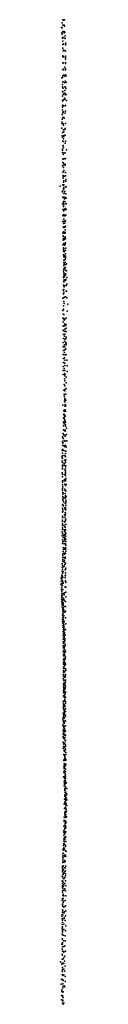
# Model space of a CAD drawing. Header units: millimetres. Extents: x -34490 to -17980, y -23183 to 13859.
# Tile 4 of 5: x -18061 to -17980, y -4769 to 5763. Entities that reach past the tile are written whole.
import ezdxf

# ---------------------------------------------------------------- set-up
doc = ezdxf.new("R2010")
doc.units = ezdxf.units.MM
doc.layers.add('P', color=9, linetype='Continuous')

msp = doc.modelspace()

# ---------------------------------------------------------------- linework, layer by layer
at = {"layer": 'P'}
for p in [(-18040, 5729), (-18033, 5706), (-18032, 5762), (-18026, 5757), (-18026, 5705), (-18017, 5705), (-18015, 5763), (-18015, 5694), (-18049, 5680), (-18043, 5622), (-18041, 5676), (-18039, 5609), (-18032, 5638), (-18026, 5636), (-18018, 5623), (-18017, 5635), (-18010, 5628), (-18009, 5592), (-18038, 5572), (-18035, 5565), (-18034, 5534), (-18034, 5498), (-18027, 5505), (-18024, 5574), (-18009, 5561), (-18006, 5494), (-18002, 5511), (-18034, 5377), (-18032, 5457), (-18030, 5431), (-18026, 5437), (-18015, 5433), (-18006, 5426), (-18003, 5428), (-18003, 5374), (-18034, 5365), (-18033, 5300), (-18030, 5297), (-18028, 5302), (-18027, 5364), (-18006, 5293), (-18005, 5305), (-18003, 5360), (-18003, 5342), (-18032, 5230), (-18032, 5162), (-18029, 5227), (-18027, 5235), (-18026, 5169), (-18018, 5166), (-18010, 5254), (-18005, 5238), (-18005, 5226), (-18003, 5173), (-17998, 5161), (-18045, 5140), (-18037, 5143), (-18035, 5068), (-18034, 5096), (-18031, 5097), (-18013, 5087), (-18010, 5159), (-18008, 5106), (-17999, 5095), (-18038, 4991), (-18036, 5046), (-18033, 4996), (-18031, 5030), (-18029, 4964), (-18019, 4976), (-18012, 5046), (-18011, 5005), (-18008, 4975), (-18007, 4961), (-18006, 5040), (-18000, 5028), (-17996, 4964), (-18037, 4946), (-18036, 4896), (-18035, 4846), (-18034, 4848), (-18032, 4899), (-18032, 4894), (-18026, 4908), (-18012, 4923), (-18012, 4908), (-18006, 4846), (-17994, 4899), (-18039, 4749), (-18038, 4829), (-18038, 4798), (-18033, 4766), (-18029, 4778), (-18027, 4842), (-18027, 4777), (-18009, 4843), (-18007, 4762), (-18004, 4784), (-18043, 4651), (-18040, 4700), (-18039, 4666), (-18034, 4717), (-18029, 4648), (-18021, 4716), (-18020, 4711), (-18006, 4654), (-18043, 4602), (-18037, 4556), (-18026, 4586), (-18025, 4634), (-18024, 4563), (-18011, 4588), (-18009, 4600), (-18040, 4520), (-18038, 4508), (-18034, 4463), (-18028, 4459), (-18027, 4489), (-18024, 4524), (-18022, 4514), (-18008, 4527), (-18007, 4442), (-18004, 4465), (-18038, 4377), (-18035, 4366), (-18035, 4342), (-18034, 4414), (-18030, 4416), (-18028, 4322), (-18026, 4397), (-18022, 4336), (-18008, 4339), (-17993, 4371), (-18034, 4272), (-18032, 4237), (-18028, 4275), (-18026, 4229), (-18020, 4275), (-18007, 4216), (-18006, 4278), (-18038, 4201), (-18034, 4133), (-18025, 4182), (-18025, 4135), (-18022, 4150), (-18021, 4212), (-18007, 4206), (-18006, 4128), (-18031, 4068), (-18030, 4096), (-18029, 4087), (-18026, 4025), (-18023, 4041), (-18020, 4090), (-18005, 4093), (-18002, 4034), (-18001, 4053), (-18061, 3981), (-18041, 3922), (-18034, 3997), (-18032, 3931), (-18026, 3957), (-18025, 3989), (-18024, 3995), (-18024, 3965), (-18023, 3950), (-18022, 3904), (-18020, 3906), (-18011, 3924), (-18003, 3974), (-18001, 3899), (-17998, 3974), (-18036, 3794), (-18032, 3863), (-18031, 3796), (-18030, 3860), (-18025, 3818), (-18025, 3811), (-18020, 3863), (-18020, 3859), (-18015, 3848), (-18010, 3818), (-18009, 3860), (-18004, 3798), (-17999, 3794), (-17998, 3854), (-18029, 3734), (-18027, 3765), (-18027, 3733), (-18025, 3720), (-18021, 3784), (-18019, 3725), (-18015, 3738), (-18005, 3744), (-18005, 3734), (-17997, 3734), (-18034, 3669), (-18034, 3606), (-18028, 3673), (-18026, 3603), (-18025, 3583), (-18024, 3670), (-18023, 3681), (-18023, 3664), (-18023, 3629), (-18020, 3607), (-18013, 3588), (-18012, 3664), (-18008, 3607), (-18006, 3671), (-18006, 3611), (-18002, 3673), (-18033, 3479), (-18030, 3544), (-18028, 3542), (-18027, 3483), (-18025, 3493), (-18022, 3540), (-18021, 3542), (-18018, 3480), (-18017, 3549), (-18011, 3544), (-18011, 3481), (-18008, 3515), (-18008, 3492), (-18003, 3553), (-18031, 3451), (-18031, 3417), (-18029, 3448), (-18027, 3404), (-18025, 3413), (-18024, 3425), (-18016, 3416), (-18015, 3425), (-18008, 3440), (-18007, 3433), (-18006, 3419), (-18005, 3376), (-18032, 3355), (-18025, 3323), (-18025, 3307), (-18025, 3292), (-18024, 3366), (-18023, 3369), (-18023, 3315), (-18022, 3284), (-18020, 3280), (-18016, 3352), (-18013, 3363), (-18010, 3294), (-18007, 3357), (-18005, 3293), (-18002, 3319), (-18025, 3249), (-18024, 3225), (-18024, 3167), (-18023, 3235), (-18023, 3230), (-18021, 3192), (-18020, 3190), (-18019, 3160), (-18014, 3239), (-18014, 3226), (-18007, 3200), (-18005, 3170), (-18004, 3259), (-18004, 3232), (-18004, 3220), (-18026, 3074), (-18024, 3092), (-18023, 3133), (-18021, 3057), (-18020, 3145), (-18020, 3106), (-18019, 3101), (-18018, 3099), (-18010, 3114), (-18006, 3085), (-18003, 3144), (-18003, 3108), (-17995, 3150), (-17994, 3077), (-18027, 3004), (-18023, 2960), (-18022, 3018), (-18022, 2967), (-18020, 3035), (-18020, 3012), (-18020, 2973), (-18018, 3044), (-18018, 2980), (-18009, 3026), (-18003, 2972), (-18002, 2983), (-18001, 3045), (-17990, 3005), (-18029, 2871), (-18026, 2923), (-18024, 2878), (-18022, 2911), (-18021, 2850), (-18019, 2904), (-18016, 2919), (-17999, 2921), (-17998, 2860), (-17994, 2859), (-17989, 2933), (-18033, 2783), (-18027, 2834), (-18027, 2828), (-18026, 2789), (-18025, 2787), (-18024, 2747), (-18015, 2795), (-18005, 2797), (-17989, 2788), (-18033, 2654), (-18026, 2666), (-18026, 2658), (-18025, 2702), (-18020, 2729), (-17986, 2646), (-17980, 2719), (-18032, 2570), (-18030, 2614), (-18024, 2562), (-18022, 2567), (-18021, 2609), (-18020, 2549), (-18013, 2558), (-17997, 2570), (-18029, 2527), (-18029, 2483), (-18029, 2441), (-18020, 2492), (-18019, 2432), (-18012, 2509), (-18010, 2488), (-18010, 2454), (-18003, 2428), (-17999, 2465), (-17997, 2427), (-17996, 2498), (-18027, 2397), (-18027, 2354), (-18014, 2377), (-18013, 2342), (-18013, 2320), (-18012, 2398), (-18001, 2355), (-18001, 2353), (-17999, 2367), (-18030, 2262), (-18029, 2310), (-18027, 2268), (-18026, 2224), (-18016, 2229), (-18014, 2286), (-18011, 2263), (-18003, 2242), (-18001, 2305), (-18001, 2244), (-17998, 2298), (-17998, 2286), (-18030, 2181), (-18027, 2182), (-18026, 2138), (-18014, 2203), (-18014, 2146), (-18010, 2120), (-18009, 2176), (-17997, 2183), (-17991, 2122), (-18028, 2053), (-18028, 2010), (-18026, 2096), (-18017, 2031), (-18013, 2090), (-18013, 2065), (-18010, 2011), (-17987, 2062), (-18029, 1967), (-18014, 1920), (-18013, 1955), (-18013, 1901), (-18012, 1977), (-18010, 1967), (-17997, 1939), (-17988, 2001), (-18022, 1799), (-18018, 1861), (-18013, 1846), (-18013, 1808), (-18013, 1792), (-17997, 1878), (-17997, 1817), (-18018, 1757), (-18017, 1736), (-18014, 1753), (-18013, 1716), (-18010, 1699), (-18002, 1756), (-18001, 1695), (-18033, 1641), (-18023, 1583), (-18016, 1683), (-18015, 1588), (-18012, 1674), (-18012, 1629), (-18011, 1630), (-18008, 1646), (-18008, 1590), (-18000, 1634), (-18026, 1503), (-18023, 1539), (-18021, 1545), (-18021, 1537), (-18020, 1493), (-18019, 1509), (-18018, 1577), (-18012, 1534), (-18011, 1521), (-18010, 1480), (-18008, 1576), (-18008, 1522), (-18003, 1573), (-18027, 1377), (-18026, 1419), (-18025, 1461), (-18023, 1452), (-18020, 1441), (-18020, 1372), (-18009, 1373), (-18007, 1469), (-18006, 1429), (-18006, 1416), (-18004, 1456), (-17995, 1392), (-18035, 1300), (-18033, 1293), (-18031, 1335), (-18029, 1282), (-18025, 1324), (-18019, 1320), (-18011, 1319), (-18008, 1361), (-18008, 1308), (-17993, 1325), (-18037, 1166), (-18035, 1251), (-18034, 1208), (-18033, 1167), (-18032, 1240), (-18032, 1234), (-18023, 1207), (-18017, 1263), (-18014, 1198), (-18013, 1258), (-18007, 1255), (-18006, 1209), (-18005, 1202), (-17999, 1189), (-17990, 1259), (-18042, 1083), (-18039, 1155), (-18038, 1098), (-18037, 1069), (-18035, 1125), (-18022, 1155), (-18020, 1103), (-18005, 1096), (-18004, 1149), (-18003, 1121), (-18003, 1088), (-18002, 1149), (-18002, 1054), (-18039, 1040), (-18038, 999), (-18038, 986), (-18037, 1031), (-18037, 1028), (-18036, 957), (-18035, 965), (-18018, 1015), (-18018, 998), (-18016, 1053), (-18013, 949), (-18006, 1028), (-18004, 967), (-18003, 1044), (-18003, 988), (-18002, 991), (-18039, 915), (-18038, 901), (-18038, 873), (-18034, 899), (-18016, 845), (-18012, 897), (-18005, 937), (-18005, 921), (-18005, 885), (-18004, 907), (-18004, 846), (-18001, 857), (-18038, 831), (-18038, 789), (-18036, 817), (-18036, 747), (-18034, 832), (-18034, 767), (-18014, 832), (-18013, 796), (-18013, 743), (-18005, 832), (-18005, 785), (-18005, 780), (-17999, 792), (-18035, 732), (-18034, 705), (-18033, 635), (-18032, 689), (-18032, 664), (-18030, 703), (-18029, 648), (-18011, 649), (-18008, 694), (-18008, 644), (-18007, 727), (-18006, 725), (-18005, 675), (-18004, 664), (-18002, 725), (-17998, 660), (-18035, 569), (-18035, 537), (-18034, 579), (-18033, 622), (-18027, 606), (-18027, 563), (-18010, 542), (-18009, 527), (-18008, 593), (-18006, 544), (-18006, 528), (-18002, 623), (-18001, 604), (-18001, 595), (-18001, 571), (-18035, 495), (-18035, 453), (-18035, 439), (-18034, 503), (-18034, 437), (-18033, 520), (-18015, 466), (-18010, 441), (-18009, 491), (-18007, 463), (-18006, 483), (-18006, 422), (-18003, 466), (-18000, 519), (-18038, 372), (-18037, 352), (-18036, 411), (-18035, 394), (-18035, 369), (-18035, 327), (-18023, 352), (-18014, 390), (-18012, 340), (-18008, 398), (-18008, 333), (-18004, 362), (-18001, 414), (-18000, 362), (-18039, 285), (-18039, 242), (-18036, 309), (-18036, 266), (-18033, 310), (-18031, 245), (-18029, 225), (-18017, 255), (-18016, 305), (-18014, 290), (-18014, 241), (-18010, 284), (-18010, 222), (-18005, 310), (-18004, 301), (-18003, 259), (-18002, 271), (-18000, 240), (-18038, 201), (-18037, 159), (-18032, 179), (-18031, 116), (-18030, 181), (-18028, 117), (-18020, 155), (-18018, 107), (-18016, 206), (-18016, 190), (-18009, 161), (-18005, 206), (-18005, 155), (-18004, 119), (-18002, 180), (-18001, 206), (-18001, 142), (-18033, 51), (-18032, 32), (-18032, 12), (-18030, 73), (-18027, 97), (-18017, 58), (-18017, 10), (-18014, 45), (-18008, 100), (-18008, 0), (-18007, 58), (-18007, 13), (-18003, 52), (-18002, 103), (-18001, 78), (-18041, -94), (-18040, -53), (-18035, -73), (-18033, -11), (-18032, -30), (-18027, -91), (-18020, -40), (-18017, -82), (-18015, -21), (-18010, -63), (-18008, -2), (-18005, -51), (-18003, -51), (-18000, -103), (-18050, -209), (-18046, -199), (-18042, -179), (-18041, -137), (-18036, -115), (-18036, -158), (-18035, -189), (-18034, -204), (-18030, -143), (-18028, -139), (-18009, -123), (-18008, -185), (-18007, -206), (-18006, -115), (-18006, -155), (-18004, -179), (-18054, -274), (-18050, -242), (-18045, -285), (-18045, -306), (-18043, -222), (-18041, -265), (-18038, -287), (-18036, -238), (-18032, -251), (-18029, -265), (-18009, -306), (-18008, -305), (-18006, -245), (-18003, -241), (-18001, -258), (-18000, -308), (-18049, -328), (-18048, -391), (-18045, -349), (-18045, -371), (-18044, -336), (-18043, -414), (-18042, -396), (-18041, -398), (-18034, -333), (-18032, -380), (-18020, -388), (-18018, -371), (-18015, -367), (-18002, -411), (-18000, -360), (-18046, -434), (-18044, -457), (-18043, -477), (-18041, -461), (-18041, -480), (-18040, -501), (-18039, -520), (-18037, -442), (-18037, -524), (-18034, -488), (-18030, -426), (-18029, -473), (-18029, -487), (-18029, -499), (-18028, -521), (-18026, -427), (-18022, -434), (-18018, -450), (-18013, -513), (-18004, -462), (-18003, -513), (-18036, -607), (-18034, -545), (-18034, -564), (-18034, -631), (-18033, -588), (-18030, -534), (-18030, -585), (-18028, -562), (-18026, -567), (-18026, -614), (-18026, -624), (-18023, -548), (-18021, -610), (-18013, -574), (-18006, -565), (-18036, -651), (-18035, -674), (-18034, -693), (-18034, -717), (-18030, -737), (-18029, -649), (-18029, -661), (-18027, -674), (-18025, -711), (-18025, -720), (-18022, -706), (-18021, -685), (-18019, -671), (-18018, -733), (-18004, -636), (-18002, -698), (-18030, -824), (-18029, -780), (-18026, -799), (-18025, -762), (-18025, -806), (-18024, -766), (-18023, -752), (-18022, -748), (-18019, -773), (-18019, -835), (-18015, -809), (-18014, -794), (-18009, -821), (-18006, -760), (-18031, -866), (-18029, -936), (-18028, -892), (-18027, -911), (-18026, -893), (-18026, -938), (-18025, -849), (-18022, -845), (-18022, -898), (-18020, -892), (-18014, -945), (-18010, -856), (-18010, -870), (-18010, -882), (-18009, -917), (-18007, -932), (-18031, -955), (-18028, -998), (-18025, -985), (-18025, -1024), (-18025, -1042), (-18024, -951), (-18022, -1030), (-18021, -997), (-18018, -960), (-18016, -1022), (-18013, -1040), (-18012, -979), (-18011, -1007), (-18006, -994), (-18027, -1085), (-18026, -1113), (-18026, -1130), (-18024, -1158), (-18021, -1075), (-18021, -1120), (-18018, -1101), (-18018, -1133), (-18013, -1083), (-18011, -1146), (-18009, -1069), (-18007, -1118), (-18006, -1132), (-18004, -1056), (-18028, -1244), (-18027, -1173), (-18026, -1200), (-18025, -1217), (-18024, -1223), (-18023, -1262), (-18022, -1162), (-18021, -1167), (-18019, -1212), (-18018, -1257), (-18017, -1178), (-18010, -1208), (-18006, -1241), (-18005, -1179), (-18004, -1257), (-18002, -1194), (-18028, -1284), (-18028, -1288), (-18026, -1347), (-18024, -1334), (-18023, -1306), (-18022, -1360), (-18020, -1345), (-18019, -1351), (-18016, -1302), (-18014, -1268), (-18011, -1347), (-18008, -1332), (-18007, -1269), (-18006, -1318), (-18004, -1302), (-18003, -1365), (-18026, -1378), (-18026, -1408), (-18026, -1438), (-18025, -1471), (-18023, -1395), (-18022, -1423), (-18022, -1468), (-18015, -1404), (-18011, -1457), (-18010, -1394), (-18009, -1392), (-18009, -1437), (-18008, -1443), (-18007, -1381), (-18006, -1433), (-18003, -1425), (-18029, -1532), (-18027, -1556), (-18026, -1573), (-18025, -1527), (-18019, -1484), (-18017, -1524), (-18017, -1568), (-18016, -1479), (-18015, -1573), (-18014, -1567), (-18012, -1518), (-18011, -1483), (-18011, -1505), (-18010, -1527), (-18006, -1488), (-18005, -1484), (-18004, -1534), (-18004, -1548), (-18029, -1656), (-18028, -1595), (-18027, -1661), (-18026, -1602), (-18024, -1617), (-18021, -1663), (-18021, -1675), (-18020, -1657), (-18019, -1585), (-18018, -1630), (-18017, -1629), (-18016, -1618), (-18015, -1643), (-18013, -1580), (-18007, -1585), (-18007, -1672), (-18003, -1609), (-18003, -1637), (-18033, -1719), (-18032, -1781), (-18032, -1782), (-18029, -1706), (-18029, -1736), (-18027, -1691), (-18027, -1751), (-18023, -1709), (-18023, -1747), (-18021, -1753), (-18018, -1756), (-18017, -1767), (-18015, -1704), (-18009, -1732), (-18006, -1688), (-18006, -1739), (-18003, -1790), (-18030, -1843), (-18030, -1880), (-18029, -1836), (-18027, -1797), (-18027, -1828), (-18026, -1874), (-18024, -1809), (-18023, -1853), (-18019, -1798), (-18018, -1886), (-18017, -1842), (-18016, -1819), (-18015, -1827), (-18012, -1883), (-18011, -1889), (-18010, -1794), (-18010, -1855), (-18005, -1893), (-18003, -1842), (-18031, -1906), (-18030, -1969), (-18029, -1918), (-18028, -1965), (-18027, -1968), (-18021, -1976), (-18021, -1986), (-18020, -1931), (-18012, -1916), (-18010, -1976), (-18008, -1948), (-18008, -1950), (-18004, -1944), (-18003, -1995), (-18030, -2032), (-18025, -2011), (-18023, -2096), (-18020, -2105), (-18019, -2020), (-18019, -2059), (-18018, -2054), (-18016, -2064), (-18016, -2099), (-18009, -2010), (-18007, -2037), (-18004, -2010), (-18004, -2047), (-18002, -2076), (-18002, -2097), (-18001, -2097), (-18023, -2160), (-18020, -2197), (-18019, -2198), (-18017, -2152), (-18017, -2153), (-18016, -2108), (-18016, -2206), (-18013, -2118), (-18013, -2161), (-18013, -2195), (-18012, -2201), (-18010, -2138), (-18009, -2133), (-18002, -2149), (-18002, -2158), (-18001, -2200), (-18021, -2230), (-18021, -2291), (-18020, -2223), (-18019, -2287), (-18018, -2273), (-18017, -2246), (-18016, -2241), (-18013, -2285), (-18008, -2251), (-18007, -2303), (-18006, -2255), (-18005, -2219), (-18004, -2280), (-18004, -2317), (-18025, -2336), (-18020, -2385), (-18018, -2337), (-18016, -2403), (-18016, -2415), (-18015, -2351), (-18013, -2372), (-18012, -2328), (-18011, -2416), (-18008, -2330), (-18006, -2378), (-18005, -2406), (-18004, -2354), (-18004, -2396), (-18003, -2341), (-17995, -2400), (-18017, -2433), (-18013, -2480), (-18013, -2482), (-18011, -2460), (-18010, -2468), (-18009, -2504), (-18004, -2439), (-18003, -2458), (-18002, -2460), (-18002, -2510), (-18000, -2500), (-17993, -2527), (-17991, -2461), (-17989, -2521), (-18017, -2624), (-18016, -2576), (-18013, -2530), (-18013, -2607), (-18011, -2544), (-18005, -2532), (-18004, -2546), (-18004, -2561), (-18004, -2591), (-18004, -2613), (-18002, -2576), (-17998, -2590), (-17997, -2561), (-17997, -2622), (-17989, -2581), (-18014, -2673), (-18013, -2721), (-18013, -2736), (-18011, -2672), (-18009, -2707), (-18007, -2722), (-18005, -2635), (-18004, -2662), (-18004, -2665), (-18003, -2678), (-18002, -2716), (-17998, -2682), (-17992, -2702), (-17989, -2642), (-18019, -2815), (-18018, -2768), (-18017, -2799), (-18011, -2809), (-18009, -2836), (-18008, -2749), (-18006, -2765), (-18003, -2805), (-18001, -2768), (-18001, -2771), (-18000, -2744), (-18000, -2820), (-17996, -2824), (-17992, -2763), (-18024, -2862), (-18021, -2863), (-18021, -2912), (-18021, -2927), (-18016, -2897), (-18015, -2940), (-18013, -2922), (-18012, -2853), (-18010, -2880), (-18010, -2945), (-18008, -2927), (-18006, -2859), (-18004, -2884), (-18001, -2872), (-18000, -2924), (-18024, -2959), (-18023, -3009), (-18021, -3009), (-18021, -3052), (-18019, -2993), (-18018, -3028), (-18017, -3049), (-18015, -2984), (-18011, -2988), (-18010, -3005), (-18007, -2979), (-18002, -3029), (-18000, -2977), (-18033, -3159), (-18030, -3154), (-18029, -3105), (-18028, -3115), (-18026, -3121), (-18025, -3071), (-18024, -3095), (-18022, -3058), (-18018, -3058), (-18016, -3110), (-18006, -3126), (-18005, -3066), (-18003, -3080), (-17998, -3135), (-18034, -3251), (-18033, -3202), (-18033, -3225), (-18033, -3250), (-18032, -3185), (-18031, -3201), (-18030, -3182), (-18028, -3245), (-18019, -3248), (-18015, -3231), (-18012, -3171), (-18010, -3175), (-18010, -3187), (-18009, -3241), (-18007, -3237), (-18001, -3186), (-18038, -3311), (-18038, -3336), (-18037, -3353), (-18036, -3300), (-18036, -3351), (-18035, -3293), (-18035, -3315), (-18027, -3288), (-18026, -3331), (-18021, -3368), (-18015, -3308), (-18015, -3353), (-18009, -3308), (-18005, -3343), (-18002, -3291), (-18039, -3397), (-18039, -3451), (-18036, -3401), (-18035, -3447), (-18031, -3382), (-18031, -3418), (-18030, -3462), (-18028, -3375), (-18022, -3428), (-18011, -3413), (-18011, -3475), (-18006, -3375), (-18005, -3396), (-18005, -3448), (-18036, -3482), (-18036, -3503), (-18036, -3568), (-18035, -3513), (-18034, -3553), (-18033, -3525), (-18033, -3551), (-18028, -3549), (-18025, -3505), (-18023, -3488), (-18021, -3548), (-18012, -3535), (-18003, -3555), (-18001, -3502), (-18041, -3654), (-18036, -3638), (-18036, -3656), (-18032, -3606), (-18030, -3592), (-18029, -3636), (-18029, -3679), (-18025, -3668), (-18022, -3608), (-18007, -3660), (-18000, -3609), (-18038, -3782), (-18037, -3697), (-18036, -3759), (-18035, -3707), (-18033, -3765), (-18032, -3722), (-18024, -3729), (-18023, -3789), (-18014, -3779), (-18008, -3718), (-18006, -3714), (-18001, -3769), (-18043, -3825), (-18041, -3851), (-18040, -3809), (-18037, -3862), (-18037, -3895), (-18035, -3868), (-18033, -3812), (-18019, -3839), (-18019, -3850), (-18007, -3874), (-18005, -3821), (-18039, -3914), (-18039, -3954), (-18038, -3939), (-18038, -3996), (-18037, -3982), (-18036, -3968), (-18024, -3970), (-18021, -3910), (-18004, -3983), (-18002, -3930), (-18040, -4072), (-18039, -4020), (-18036, -4026), (-18035, -4069), (-18026, -4031), (-18026, -4091), (-18007, -4036), (-18007, -4090), (-18042, -4125), (-18040, -4180), (-18037, -4112), (-18037, -4127), (-18037, -4156), (-18037, -4200), (-18024, -4151), (-18023, -4212), (-18021, -4205), (-18010, -4143), (-18006, -4199), (-18057, -4313), (-18040, -4233), (-18040, -4286), (-18037, -4243), (-18033, -4287), (-18022, -4272), (-18014, -4306), (-18011, -4253), (-18043, -4340), (-18041, -4416), (-18039, -4328), (-18038, -4397), (-18037, -4418), (-18036, -4374), (-18034, -4330), (-18024, -4333), (-18024, -4393), (-18011, -4416), (-18007, -4362), (-18047, -4501), (-18041, -4502), (-18040, -4451), (-18034, -4462), (-18034, -4506), (-18029, -4514), (-18023, -4453), (-18009, -4471), (-18009, -4526), (-18051, -4554), (-18043, -4614), (-18042, -4633), (-18034, -4549), (-18033, -4593), (-18028, -4574), (-18019, -4572), (-18013, -4581), (-18048, -4676), (-18047, -4721), (-18036, -4681), (-18035, -4675), (-18033, -4638), (-18033, -4724), (-18032, -4733), (-18030, -4696), (-18029, -4635), (-18035, -4756), (-18031, -4769), (-18021, -4755)]:
    msp.add_point(p, dxfattribs=at)

doc.saveas('drawing.dxf')
